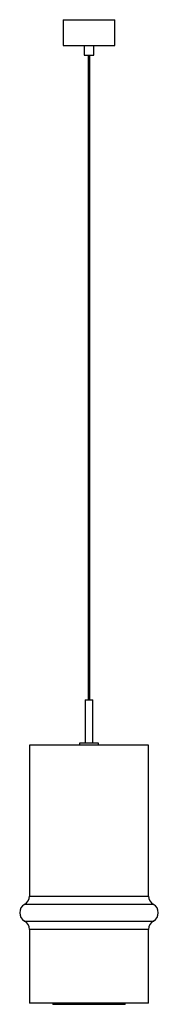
# Paper-space layout '_Izquierda' of a CAD drawing. Header units: millimetres. Extents: x 295 to 511, y -173 to 1354.
import ezdxf

# ---------------------------------------------------------------- set-up
doc = ezdxf.new("R2010")
doc.units = ezdxf.units.MM

psp = doc.layouts.new('_Izquierda')

# ---------------------------------------------------------------- linework, layer by layer
at = {"color": 7, "linetype": 'Continuous', "lineweight": 25}
for p, q in [((363, 1353.7), (363, 1313.7)), ((363, 1353.7), (443, 1353.7)), ((443, 1313.7), (443, 1353.7)), ((363, 1313.7), (443, 1313.7)), ((395.5, 1313.7), (395.5, 1298.7)), ((410.5, 1298.7), (410.5, 1313.7)), ((395.5, 1298.7), (410.5, 1298.7)), ((401.5, 1298.7), (401.5, 298.7)), ((404.5, 298.7), (404.5, 1298.7)), ((397, 298.7), (397, 231.7)), ((397, 298.7), (409, 298.7)), ((409, 231.7), (409, 298.7)), ((388, 231.7), (388, 228.7)), ((418, 231.7), (388, 231.7)), ((418, 228.7), (418, 231.7)), ((310.4, 228.7), (310.4, -5.3)), ((495.6, 228.7), (310.4, 228.7)), ((495.6, -5.3), (495.6, 228.7)), ((310.4, -57.2), (310.4, -171.3)), ((495.6, -171.3), (495.6, -57.2)), ((495.6, -171.3), (310.4, -171.3)), ((346.7, -171.3), (346.7, -173.3)), ((459.3, -173.3), (346.7, -173.3)), ((459.3, -173.3), (459.3, -171.3))]:
    psp.add_line(p, q, dxfattribs=at)
at = {"color": 8, "linetype": 'Continuous', "lineweight": 25}
for p, q in [((310.4, -5.3), (495.6, -5.3)), ((503.1, -18.3), (302.9, -18.3)), ((302.9, -44.2), (503.1, -44.2)), ((495.6, -57.2), (310.4, -57.2))]:
    psp.add_line(p, q, dxfattribs=at)
at = {"color": 7, "linetype": 'Continuous', "lineweight": 25}
for centre, start, end in [((295.4, -5.3), 300, 0), ((510.6, -5.3), 180, 240), ((310.4, -31.3), 120, 240), ((495.6, -31.3), 300, 60), ((295.4, -57.2), 0, 60), ((510.6, -57.2), 120, 180)]:
    psp.add_arc(centre, 15, start, end, dxfattribs=at)

doc.saveas('drawing.dxf')
